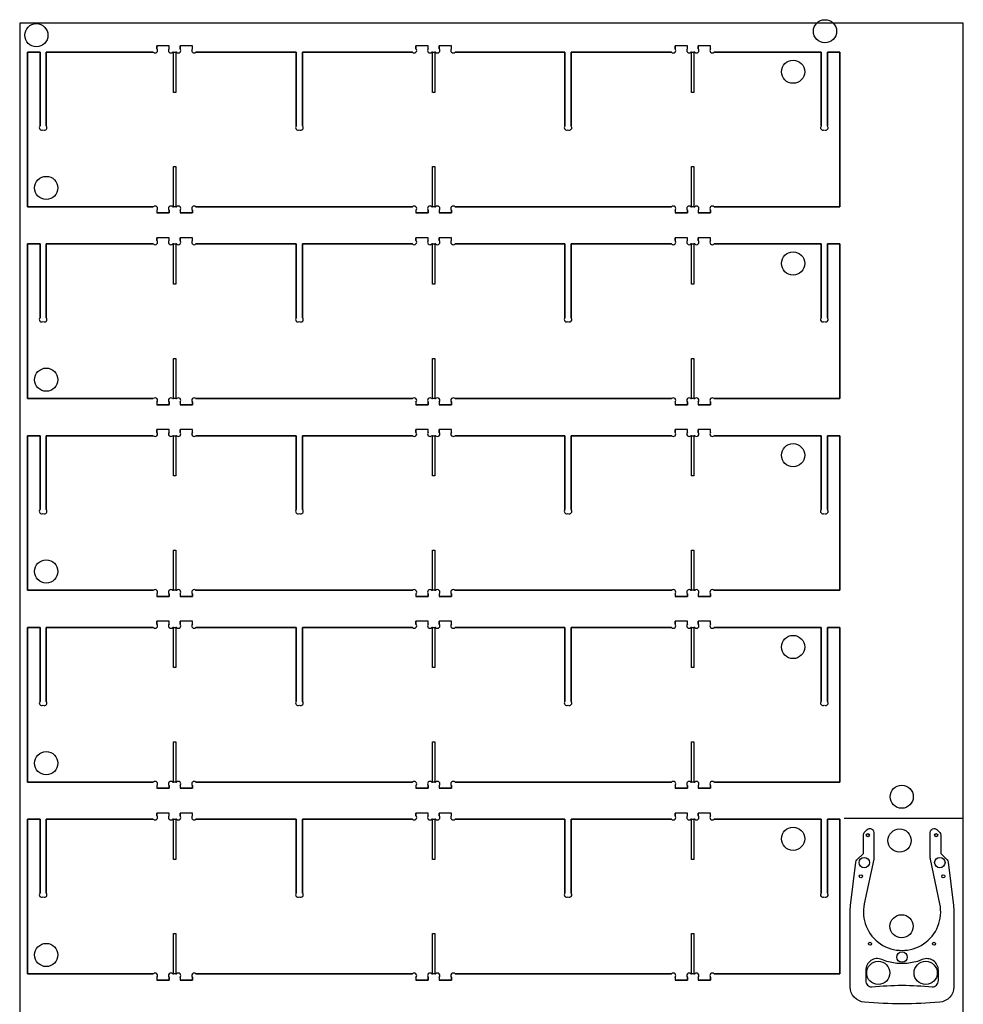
# Model space of a CAD drawing. Header units: millimetres. Extents: x -44 to 1218, y -68 to 2376.
# Tile 2 of 2: x -2 to 1218, y 1103 to 2376. Entities that reach past the tile are written whole.
import ezdxf

# ---------------------------------------------------------------- set-up
doc = ezdxf.new("R2010")
doc.units = ezdxf.units.MM
doc.layers.get('0').update_dxf_attribs({"linetype": 'CONTINUOUS'})

msp = doc.modelspace()

# ---------------------------------------------------------------- linework, layer by layer
for p, q in [((8.7, 2334.4), (24.7, 2334.4)), ((8.7, 2134.4), (8.7, 2334.4)), ((24.7, 2334.4), (8.7, 2334.4)), ((8.7, 2334.4), (8.7, 2134.4)), ((24.7, 2334.4), (24.7, 2238.9)), ((24.7, 2238.9), (24.7, 2334.4)), ((32.7, 2334.4), (171.2, 2334.4)), ((32.7, 2238.9), (32.7, 2334.4)), ((171.2, 2334.4), (32.7, 2334.4)), ((32.7, 2334.4), (32.7, 2238.9)), ((175.7, 2338.9), (175.7, 2342.4)), ((191.7, 2342.4), (175.7, 2342.4)), ((191.7, 2342.4), (175.7, 2342.4)), ((175.7, 2342.4), (175.7, 2338.9)), ((191.7, 2338.9), (191.7, 2342.4)), ((191.7, 2338.9), (191.7, 2342.4)), ((196.3, 2334.4), (201.2, 2334.4)), ((197.2, 2334.4), (196.3, 2334.4)), ((197.2, 2282.4), (197.2, 2334.4)), ((201.2, 2334.4), (200.2, 2334.4)), ((200.2, 2334.4), (200.2, 2282.4)), ((205.7, 2338.9), (205.7, 2342.4)), ((221.7, 2342.4), (205.7, 2342.4)), ((221.7, 2342.4), (205.7, 2342.4)), ((205.7, 2342.4), (205.7, 2338.9)), ((221.7, 2338.9), (221.7, 2342.4)), ((221.7, 2338.9), (221.7, 2342.4)), ((226.3, 2334.4), (356.1, 2334.4)), ((356.1, 2334.4), (226.3, 2334.4)), ((356.1, 2334.4), (356.1, 2238.9)), ((356.1, 2238.9), (356.1, 2334.4)), ((364.1, 2334.4), (506.2, 2334.4)), ((364.1, 2238.9), (364.1, 2334.4)), ((506.2, 2334.4), (364.1, 2334.4)), ((364.1, 2334.4), (364.1, 2238.9)), ((510.7, 2338.9), (510.7, 2342.4)), ((526.7, 2342.4), (510.7, 2342.4)), ((526.7, 2342.4), (510.7, 2342.4)), ((510.7, 2342.4), (510.7, 2338.9)), ((526.7, 2338.9), (526.7, 2342.4)), ((526.7, 2338.9), (526.7, 2342.4)), ((531.3, 2334.4), (536.2, 2334.4)), ((532.2, 2334.4), (531.3, 2334.4)), ((532.2, 2282.4), (532.2, 2334.4)), ((536.2, 2334.4), (535.2, 2334.4)), ((535.2, 2334.4), (535.2, 2282.4)), ((540.7, 2338.9), (540.7, 2342.4)), ((556.7, 2342.4), (540.7, 2342.4)), ((556.7, 2342.4), (540.7, 2342.4)), ((540.7, 2342.4), (540.7, 2338.9)), ((556.7, 2338.9), (556.7, 2342.4)), ((556.7, 2338.9), (556.7, 2342.4)), ((561.3, 2334.4), (703.4, 2334.4)), ((703.4, 2334.4), (561.3, 2334.4)), ((703.4, 2334.4), (703.4, 2238.9)), ((703.4, 2238.9), (703.4, 2334.4)), ((711.4, 2238.9), (711.4, 2334.4)), ((711.4, 2334.4), (841.2, 2334.4)), ((841.2, 2334.4), (711.4, 2334.4)), ((711.4, 2334.4), (711.4, 2238.9)), ((845.7, 2338.9), (845.7, 2342.4)), ((861.7, 2342.4), (845.7, 2342.4)), ((861.7, 2342.4), (845.7, 2342.4)), ((845.7, 2342.4), (845.7, 2338.9)), ((861.7, 2338.9), (861.7, 2342.4)), ((861.7, 2338.9), (861.7, 2342.4)), ((866.3, 2334.4), (871.2, 2334.4)), ((867.2, 2334.4), (866.3, 2334.4)), ((867.2, 2282.4), (867.2, 2334.4)), ((871.2, 2334.4), (870.2, 2334.4)), ((870.2, 2334.4), (870.2, 2282.4)), ((875.7, 2338.9), (875.7, 2342.4)), ((891.7, 2342.4), (875.7, 2342.4)), ((891.7, 2342.4), (875.7, 2342.4)), ((875.7, 2342.4), (875.7, 2338.9)), ((891.7, 2338.9), (891.7, 2342.4)), ((891.7, 2338.9), (891.7, 2342.4)), ((896.3, 2334.4), (1034.7, 2334.4)), ((1034.7, 2334.4), (896.3, 2334.4)), ((1034.7, 2334.4), (1034.7, 2238.9)), ((1034.7, 2238.9), (1034.7, 2334.4)), ((1042.7, 2238.9), (1042.7, 2334.4)), ((1042.7, 2334.4), (1058.7, 2334.4)), ((1058.7, 2334.4), (1042.7, 2334.4)), ((1042.7, 2334.4), (1042.7, 2238.9)), ((1058.7, 2334.4), (1058.7, 2134.4)), ((1058.7, 2134.4), (1058.7, 2334.4)), ((200.2, 2282.4), (197.2, 2282.4)), ((535.2, 2282.4), (532.2, 2282.4)), ((870.2, 2282.4), (867.2, 2282.4)), ((197.2, 2134.4), (197.2, 2186.4)), ((197.2, 2186.4), (200.2, 2186.4)), ((200.2, 2186.4), (200.2, 2134.4)), ((532.2, 2134.4), (532.2, 2186.4)), ((532.2, 2186.4), (535.2, 2186.4)), ((535.2, 2186.4), (535.2, 2134.4)), ((867.2, 2134.4), (867.2, 2186.4)), ((867.2, 2186.4), (870.2, 2186.4)), ((870.2, 2186.4), (870.2, 2134.4)), ((171.2, 2134.4), (8.7, 2134.4)), ((8.7, 2134.4), (171.2, 2134.4)), ((175.7, 2129.9), (175.7, 2126.4)), ((175.7, 2129.9), (175.7, 2126.4)), ((191.7, 2129.9), (191.7, 2126.4)), ((191.7, 2126.4), (191.7, 2129.9)), ((201.2, 2134.4), (196.3, 2134.4)), ((196.3, 2134.4), (197.2, 2134.4)), ((200.2, 2134.4), (201.2, 2134.4)), ((205.7, 2129.9), (205.7, 2126.4)), ((205.7, 2129.9), (205.7, 2126.4)), ((221.7, 2129.9), (221.7, 2126.4)), ((221.7, 2126.4), (221.7, 2129.9)), ((506.2, 2134.4), (226.3, 2134.4)), ((226.3, 2134.4), (506.2, 2134.4)), ((510.7, 2129.9), (510.7, 2126.4)), ((510.7, 2129.9), (510.7, 2126.4)), ((526.7, 2129.9), (526.7, 2126.4)), ((526.7, 2126.4), (526.7, 2129.9)), ((536.2, 2134.4), (531.3, 2134.4)), ((531.3, 2134.4), (532.2, 2134.4)), ((535.2, 2134.4), (536.2, 2134.4)), ((540.7, 2129.9), (540.7, 2126.4)), ((540.7, 2129.9), (540.7, 2126.4)), ((556.7, 2129.9), (556.7, 2126.4)), ((556.7, 2126.4), (556.7, 2129.9)), ((841.2, 2134.4), (561.3, 2134.4)), ((561.3, 2134.4), (841.2, 2134.4)), ((845.7, 2129.9), (845.7, 2126.4)), ((845.7, 2129.9), (845.7, 2126.4)), ((861.7, 2129.9), (861.7, 2126.4)), ((861.7, 2126.4), (861.7, 2129.9)), ((871.2, 2134.4), (866.3, 2134.4)), ((866.3, 2134.4), (867.2, 2134.4)), ((870.2, 2134.4), (871.2, 2134.4)), ((875.7, 2129.9), (875.7, 2126.4)), ((875.7, 2129.9), (875.7, 2126.4)), ((891.7, 2129.9), (891.7, 2126.4)), ((891.7, 2126.4), (891.7, 2129.9)), ((1058.7, 2134.4), (896.3, 2134.4)), ((896.3, 2134.4), (1058.7, 2134.4)), ((191.7, 2126.4), (175.7, 2126.4)), ((175.7, 2126.4), (191.7, 2126.4)), ((221.7, 2126.4), (205.7, 2126.4)), ((205.7, 2126.4), (221.7, 2126.4)), ((526.7, 2126.4), (510.7, 2126.4)), ((510.7, 2126.4), (526.7, 2126.4)), ((556.7, 2126.4), (540.7, 2126.4)), ((540.7, 2126.4), (556.7, 2126.4)), ((861.7, 2126.4), (845.7, 2126.4)), ((845.7, 2126.4), (861.7, 2126.4)), ((891.7, 2126.4), (875.7, 2126.4)), ((875.7, 2126.4), (891.7, 2126.4)), ((175.7, 2090.9), (175.7, 2094.4)), ((191.7, 2094.4), (175.7, 2094.4)), ((191.7, 2094.4), (175.7, 2094.4)), ((175.7, 2094.4), (175.7, 2090.9)), ((191.7, 2090.9), (191.7, 2094.4)), ((191.7, 2090.9), (191.7, 2094.4)), ((205.7, 2090.9), (205.7, 2094.4)), ((221.7, 2094.4), (205.7, 2094.4)), ((221.7, 2094.4), (205.7, 2094.4)), ((205.7, 2094.4), (205.7, 2090.9)), ((221.7, 2090.9), (221.7, 2094.4)), ((221.7, 2090.9), (221.7, 2094.4)), ((510.7, 2090.9), (510.7, 2094.4)), ((526.7, 2094.4), (510.7, 2094.4)), ((526.7, 2094.4), (510.7, 2094.4)), ((510.7, 2094.4), (510.7, 2090.9)), ((526.7, 2090.9), (526.7, 2094.4)), ((526.7, 2090.9), (526.7, 2094.4)), ((540.7, 2090.9), (540.7, 2094.4)), ((556.7, 2094.4), (540.7, 2094.4)), ((556.7, 2094.4), (540.7, 2094.4)), ((540.7, 2094.4), (540.7, 2090.9)), ((556.7, 2090.9), (556.7, 2094.4)), ((556.7, 2090.9), (556.7, 2094.4)), ((845.7, 2090.9), (845.7, 2094.4)), ((861.7, 2094.4), (845.7, 2094.4)), ((861.7, 2094.4), (845.7, 2094.4)), ((845.7, 2094.4), (845.7, 2090.9)), ((861.7, 2090.9), (861.7, 2094.4)), ((861.7, 2090.9), (861.7, 2094.4)), ((875.7, 2090.9), (875.7, 2094.4)), ((891.7, 2094.4), (875.7, 2094.4)), ((891.7, 2094.4), (875.7, 2094.4)), ((875.7, 2094.4), (875.7, 2090.9)), ((891.7, 2090.9), (891.7, 2094.4)), ((891.7, 2090.9), (891.7, 2094.4)), ((8.7, 2086.4), (24.7, 2086.4)), ((8.7, 1886.4), (8.7, 2086.4)), ((24.7, 2086.4), (8.7, 2086.4)), ((8.7, 2086.4), (8.7, 1886.4)), ((24.7, 2086.4), (24.7, 1990.9)), ((24.7, 1990.9), (24.7, 2086.4)), ((32.7, 2086.4), (171.2, 2086.4)), ((32.7, 1990.9), (32.7, 2086.4)), ((171.2, 2086.4), (32.7, 2086.4)), ((32.7, 2086.4), (32.7, 1990.9)), ((196.3, 2086.4), (201.2, 2086.4)), ((197.2, 2086.4), (196.3, 2086.4)), ((197.2, 2034.4), (197.2, 2086.4)), ((201.2, 2086.4), (200.2, 2086.4)), ((200.2, 2086.4), (200.2, 2034.4)), ((226.3, 2086.4), (356.1, 2086.4)), ((356.1, 2086.4), (226.3, 2086.4)), ((356.1, 2086.4), (356.1, 1990.9)), ((356.1, 1990.9), (356.1, 2086.4)), ((364.1, 2086.4), (506.2, 2086.4)), ((364.1, 1990.9), (364.1, 2086.4)), ((506.2, 2086.4), (364.1, 2086.4)), ((364.1, 2086.4), (364.1, 1990.9)), ((531.3, 2086.4), (536.2, 2086.4)), ((532.2, 2086.4), (531.3, 2086.4)), ((532.2, 2034.4), (532.2, 2086.4)), ((536.2, 2086.4), (535.2, 2086.4)), ((535.2, 2086.4), (535.2, 2034.4)), ((561.3, 2086.4), (703.4, 2086.4)), ((703.4, 2086.4), (561.3, 2086.4)), ((703.4, 2086.4), (703.4, 1990.9)), ((703.4, 1990.9), (703.4, 2086.4)), ((711.4, 1990.9), (711.4, 2086.4)), ((711.4, 2086.4), (841.2, 2086.4)), ((841.2, 2086.4), (711.4, 2086.4)), ((711.4, 2086.4), (711.4, 1990.9)), ((866.3, 2086.4), (871.2, 2086.4)), ((867.2, 2086.4), (866.3, 2086.4)), ((867.2, 2034.4), (867.2, 2086.4)), ((871.2, 2086.4), (870.2, 2086.4)), ((870.2, 2086.4), (870.2, 2034.4)), ((896.3, 2086.4), (1034.7, 2086.4)), ((1034.7, 2086.4), (896.3, 2086.4)), ((1034.7, 2086.4), (1034.7, 1990.9)), ((1034.7, 1990.9), (1034.7, 2086.4)), ((1042.7, 1990.9), (1042.7, 2086.4)), ((1042.7, 2086.4), (1058.7, 2086.4)), ((1058.7, 2086.4), (1042.7, 2086.4)), ((1042.7, 2086.4), (1042.7, 1990.9)), ((1058.7, 2086.4), (1058.7, 1886.4)), ((1058.7, 1886.4), (1058.7, 2086.4)), ((200.2, 2034.4), (197.2, 2034.4)), ((535.2, 2034.4), (532.2, 2034.4)), ((870.2, 2034.4), (867.2, 2034.4)), ((197.2, 1886.4), (197.2, 1938.4)), ((197.2, 1938.4), (200.2, 1938.4)), ((200.2, 1938.4), (200.2, 1886.4)), ((532.2, 1886.4), (532.2, 1938.4)), ((532.2, 1938.4), (535.2, 1938.4)), ((535.2, 1938.4), (535.2, 1886.4)), ((867.2, 1886.4), (867.2, 1938.4)), ((867.2, 1938.4), (870.2, 1938.4)), ((870.2, 1938.4), (870.2, 1886.4)), ((171.2, 1886.4), (8.7, 1886.4)), ((8.7, 1886.4), (171.2, 1886.4)), ((201.2, 1886.4), (196.3, 1886.4)), ((196.3, 1886.4), (197.2, 1886.4)), ((200.2, 1886.4), (201.2, 1886.4)), ((506.2, 1886.4), (226.3, 1886.4)), ((226.3, 1886.4), (506.2, 1886.4)), ((536.2, 1886.4), (531.3, 1886.4)), ((531.3, 1886.4), (532.2, 1886.4)), ((535.2, 1886.4), (536.2, 1886.4)), ((841.2, 1886.4), (561.3, 1886.4)), ((561.3, 1886.4), (841.2, 1886.4)), ((871.2, 1886.4), (866.3, 1886.4)), ((866.3, 1886.4), (867.2, 1886.4)), ((870.2, 1886.4), (871.2, 1886.4)), ((1058.7, 1886.4), (896.3, 1886.4)), ((896.3, 1886.4), (1058.7, 1886.4)), ((175.7, 1881.9), (175.7, 1878.4)), ((175.7, 1881.9), (175.7, 1878.4)), ((191.7, 1878.4), (175.7, 1878.4)), ((175.7, 1878.4), (191.7, 1878.4)), ((191.7, 1881.9), (191.7, 1878.4)), ((191.7, 1878.4), (191.7, 1881.9)), ((205.7, 1881.9), (205.7, 1878.4)), ((205.7, 1881.9), (205.7, 1878.4)), ((221.7, 1878.4), (205.7, 1878.4)), ((205.7, 1878.4), (221.7, 1878.4)), ((221.7, 1881.9), (221.7, 1878.4)), ((221.7, 1878.4), (221.7, 1881.9)), ((510.7, 1881.9), (510.7, 1878.4)), ((510.7, 1881.9), (510.7, 1878.4)), ((526.7, 1878.4), (510.7, 1878.4)), ((510.7, 1878.4), (526.7, 1878.4)), ((526.7, 1881.9), (526.7, 1878.4)), ((526.7, 1878.4), (526.7, 1881.9)), ((540.7, 1881.9), (540.7, 1878.4)), ((540.7, 1881.9), (540.7, 1878.4)), ((556.7, 1878.4), (540.7, 1878.4)), ((540.7, 1878.4), (556.7, 1878.4)), ((556.7, 1881.9), (556.7, 1878.4)), ((556.7, 1878.4), (556.7, 1881.9)), ((845.7, 1881.9), (845.7, 1878.4)), ((845.7, 1881.9), (845.7, 1878.4)), ((861.7, 1878.4), (845.7, 1878.4)), ((845.7, 1878.4), (861.7, 1878.4)), ((861.7, 1881.9), (861.7, 1878.4)), ((861.7, 1878.4), (861.7, 1881.9)), ((875.7, 1881.9), (875.7, 1878.4)), ((875.7, 1881.9), (875.7, 1878.4)), ((891.7, 1878.4), (875.7, 1878.4)), ((875.7, 1878.4), (891.7, 1878.4)), ((891.7, 1881.9), (891.7, 1878.4)), ((891.7, 1878.4), (891.7, 1881.9)), ((8.7, 1838.4), (24.7, 1838.4)), ((8.7, 1638.4), (8.7, 1838.4)), ((24.7, 1838.4), (8.7, 1838.4)), ((8.7, 1838.4), (8.7, 1638.4)), ((24.7, 1838.4), (24.7, 1742.9)), ((24.7, 1742.9), (24.7, 1838.4)), ((32.7, 1838.4), (171.2, 1838.4)), ((32.7, 1742.9), (32.7, 1838.4)), ((171.2, 1838.4), (32.7, 1838.4)), ((32.7, 1838.4), (32.7, 1742.9)), ((175.7, 1842.9), (175.7, 1846.4)), ((191.7, 1846.4), (175.7, 1846.4)), ((191.7, 1846.4), (175.7, 1846.4)), ((175.7, 1846.4), (175.7, 1842.9)), ((191.7, 1842.9), (191.7, 1846.4)), ((191.7, 1842.9), (191.7, 1846.4)), ((196.3, 1838.4), (201.2, 1838.4)), ((197.2, 1838.4), (196.3, 1838.4)), ((197.2, 1786.4), (197.2, 1838.4)), ((201.2, 1838.4), (200.2, 1838.4)), ((200.2, 1838.4), (200.2, 1786.4)), ((205.7, 1842.9), (205.7, 1846.4)), ((221.7, 1846.4), (205.7, 1846.4)), ((221.7, 1846.4), (205.7, 1846.4)), ((205.7, 1846.4), (205.7, 1842.9)), ((221.7, 1842.9), (221.7, 1846.4)), ((221.7, 1842.9), (221.7, 1846.4)), ((226.3, 1838.4), (356.1, 1838.4)), ((356.1, 1838.4), (226.3, 1838.4)), ((356.1, 1838.4), (356.1, 1742.9)), ((356.1, 1742.9), (356.1, 1838.4)), ((364.1, 1838.4), (506.2, 1838.4)), ((364.1, 1742.9), (364.1, 1838.4)), ((506.2, 1838.4), (364.1, 1838.4)), ((364.1, 1838.4), (364.1, 1742.9)), ((510.7, 1842.9), (510.7, 1846.4)), ((526.7, 1846.4), (510.7, 1846.4)), ((526.7, 1846.4), (510.7, 1846.4)), ((510.7, 1846.4), (510.7, 1842.9)), ((526.7, 1842.9), (526.7, 1846.4)), ((526.7, 1842.9), (526.7, 1846.4)), ((531.3, 1838.4), (536.2, 1838.4)), ((532.2, 1838.4), (531.3, 1838.4)), ((532.2, 1786.4), (532.2, 1838.4)), ((536.2, 1838.4), (535.2, 1838.4)), ((535.2, 1838.4), (535.2, 1786.4)), ((540.7, 1842.9), (540.7, 1846.4)), ((556.7, 1846.4), (540.7, 1846.4)), ((556.7, 1846.4), (540.7, 1846.4)), ((540.7, 1846.4), (540.7, 1842.9)), ((556.7, 1842.9), (556.7, 1846.4)), ((556.7, 1842.9), (556.7, 1846.4)), ((561.3, 1838.4), (703.4, 1838.4)), ((703.4, 1838.4), (561.3, 1838.4)), ((703.4, 1838.4), (703.4, 1742.9)), ((703.4, 1742.9), (703.4, 1838.4)), ((711.4, 1742.9), (711.4, 1838.4)), ((711.4, 1838.4), (841.2, 1838.4)), ((841.2, 1838.4), (711.4, 1838.4)), ((711.4, 1838.4), (711.4, 1742.9)), ((845.7, 1842.9), (845.7, 1846.4)), ((861.7, 1846.4), (845.7, 1846.4)), ((861.7, 1846.4), (845.7, 1846.4)), ((845.7, 1846.4), (845.7, 1842.9)), ((861.7, 1842.9), (861.7, 1846.4)), ((861.7, 1842.9), (861.7, 1846.4)), ((866.3, 1838.4), (871.2, 1838.4)), ((867.2, 1838.4), (866.3, 1838.4)), ((867.2, 1786.4), (867.2, 1838.4)), ((871.2, 1838.4), (870.2, 1838.4)), ((870.2, 1838.4), (870.2, 1786.4)), ((875.7, 1842.9), (875.7, 1846.4)), ((891.7, 1846.4), (875.7, 1846.4)), ((891.7, 1846.4), (875.7, 1846.4)), ((875.7, 1846.4), (875.7, 1842.9)), ((891.7, 1842.9), (891.7, 1846.4)), ((891.7, 1842.9), (891.7, 1846.4)), ((896.3, 1838.4), (1034.7, 1838.4)), ((1034.7, 1838.4), (896.3, 1838.4)), ((1034.7, 1838.4), (1034.7, 1742.9)), ((1034.7, 1742.9), (1034.7, 1838.4)), ((1042.7, 1742.9), (1042.7, 1838.4)), ((1042.7, 1838.4), (1058.7, 1838.4)), ((1058.7, 1838.4), (1042.7, 1838.4)), ((1042.7, 1838.4), (1042.7, 1742.9)), ((1058.7, 1838.4), (1058.7, 1638.4)), ((1058.7, 1638.4), (1058.7, 1838.4)), ((200.2, 1786.4), (197.2, 1786.4)), ((535.2, 1786.4), (532.2, 1786.4)), ((870.2, 1786.4), (867.2, 1786.4)), ((197.2, 1638.4), (197.2, 1690.4)), ((197.2, 1690.4), (200.2, 1690.4)), ((200.2, 1690.4), (200.2, 1638.4)), ((532.2, 1638.4), (532.2, 1690.4)), ((532.2, 1690.4), (535.2, 1690.4)), ((535.2, 1690.4), (535.2, 1638.4)), ((867.2, 1638.4), (867.2, 1690.4)), ((867.2, 1690.4), (870.2, 1690.4)), ((870.2, 1690.4), (870.2, 1638.4)), ((171.2, 1638.4), (8.7, 1638.4)), ((8.7, 1638.4), (171.2, 1638.4)), ((175.7, 1633.9), (175.7, 1630.4)), ((175.7, 1633.9), (175.7, 1630.4)), ((191.7, 1630.4), (175.7, 1630.4)), ((175.7, 1630.4), (191.7, 1630.4)), ((191.7, 1633.9), (191.7, 1630.4)), ((191.7, 1630.4), (191.7, 1633.9)), ((201.2, 1638.4), (196.3, 1638.4)), ((196.3, 1638.4), (197.2, 1638.4)), ((200.2, 1638.4), (201.2, 1638.4)), ((205.7, 1633.9), (205.7, 1630.4)), ((205.7, 1633.9), (205.7, 1630.4)), ((221.7, 1630.4), (205.7, 1630.4)), ((205.7, 1630.4), (221.7, 1630.4)), ((221.7, 1633.9), (221.7, 1630.4)), ((221.7, 1630.4), (221.7, 1633.9)), ((506.2, 1638.4), (226.3, 1638.4)), ((226.3, 1638.4), (506.2, 1638.4)), ((510.7, 1633.9), (510.7, 1630.4)), ((510.7, 1633.9), (510.7, 1630.4)), ((526.7, 1630.4), (510.7, 1630.4)), ((510.7, 1630.4), (526.7, 1630.4)), ((526.7, 1633.9), (526.7, 1630.4)), ((526.7, 1630.4), (526.7, 1633.9)), ((536.2, 1638.4), (531.3, 1638.4)), ((531.3, 1638.4), (532.2, 1638.4)), ((535.2, 1638.4), (536.2, 1638.4)), ((540.7, 1633.9), (540.7, 1630.4)), ((540.7, 1633.9), (540.7, 1630.4)), ((556.7, 1630.4), (540.7, 1630.4)), ((540.7, 1630.4), (556.7, 1630.4)), ((556.7, 1633.9), (556.7, 1630.4)), ((556.7, 1630.4), (556.7, 1633.9)), ((841.2, 1638.4), (561.3, 1638.4)), ((561.3, 1638.4), (841.2, 1638.4)), ((845.7, 1633.9), (845.7, 1630.4)), ((845.7, 1633.9), (845.7, 1630.4)), ((861.7, 1630.4), (845.7, 1630.4)), ((845.7, 1630.4), (861.7, 1630.4)), ((861.7, 1633.9), (861.7, 1630.4)), ((861.7, 1630.4), (861.7, 1633.9)), ((871.2, 1638.4), (866.3, 1638.4)), ((866.3, 1638.4), (867.2, 1638.4)), ((870.2, 1638.4), (871.2, 1638.4)), ((875.7, 1633.9), (875.7, 1630.4)), ((875.7, 1633.9), (875.7, 1630.4)), ((891.7, 1630.4), (875.7, 1630.4)), ((875.7, 1630.4), (891.7, 1630.4)), ((891.7, 1633.9), (891.7, 1630.4)), ((891.7, 1630.4), (891.7, 1633.9)), ((1058.7, 1638.4), (896.3, 1638.4)), ((896.3, 1638.4), (1058.7, 1638.4)), ((175.7, 1594.9), (175.7, 1598.4)), ((191.7, 1598.4), (175.7, 1598.4)), ((191.7, 1598.4), (175.7, 1598.4)), ((175.7, 1598.4), (175.7, 1594.9)), ((191.7, 1594.9), (191.7, 1598.4)), ((191.7, 1594.9), (191.7, 1598.4)), ((205.7, 1594.9), (205.7, 1598.4)), ((221.7, 1598.4), (205.7, 1598.4)), ((221.7, 1598.4), (205.7, 1598.4)), ((205.7, 1598.4), (205.7, 1594.9)), ((221.7, 1594.9), (221.7, 1598.4)), ((221.7, 1594.9), (221.7, 1598.4)), ((510.7, 1594.9), (510.7, 1598.4)), ((526.7, 1598.4), (510.7, 1598.4)), ((526.7, 1598.4), (510.7, 1598.4)), ((510.7, 1598.4), (510.7, 1594.9)), ((526.7, 1594.9), (526.7, 1598.4)), ((526.7, 1594.9), (526.7, 1598.4)), ((540.7, 1594.9), (540.7, 1598.4)), ((556.7, 1598.4), (540.7, 1598.4)), ((556.7, 1598.4), (540.7, 1598.4)), ((540.7, 1598.4), (540.7, 1594.9)), ((556.7, 1594.9), (556.7, 1598.4)), ((556.7, 1594.9), (556.7, 1598.4)), ((845.7, 1594.9), (845.7, 1598.4)), ((861.7, 1598.4), (845.7, 1598.4)), ((861.7, 1598.4), (845.7, 1598.4)), ((845.7, 1598.4), (845.7, 1594.9)), ((861.7, 1594.9), (861.7, 1598.4)), ((861.7, 1594.9), (861.7, 1598.4)), ((875.7, 1594.9), (875.7, 1598.4)), ((891.7, 1598.4), (875.7, 1598.4)), ((891.7, 1598.4), (875.7, 1598.4)), ((875.7, 1598.4), (875.7, 1594.9)), ((891.7, 1594.9), (891.7, 1598.4)), ((891.7, 1594.9), (891.7, 1598.4)), ((8.7, 1590.4), (24.7, 1590.4)), ((8.7, 1390.4), (8.7, 1590.4)), ((24.7, 1590.4), (8.7, 1590.4)), ((8.7, 1590.4), (8.7, 1390.4)), ((24.7, 1590.4), (24.7, 1494.9)), ((24.7, 1494.9), (24.7, 1590.4)), ((32.7, 1590.4), (171.2, 1590.4)), ((32.7, 1494.9), (32.7, 1590.4)), ((171.2, 1590.4), (32.7, 1590.4)), ((32.7, 1590.4), (32.7, 1494.9)), ((196.3, 1590.4), (201.2, 1590.4)), ((197.2, 1590.4), (196.3, 1590.4)), ((197.2, 1538.4), (197.2, 1590.4)), ((201.2, 1590.4), (200.2, 1590.4)), ((200.2, 1590.4), (200.2, 1538.4)), ((226.3, 1590.4), (356.1, 1590.4)), ((356.1, 1590.4), (226.3, 1590.4)), ((356.1, 1590.4), (356.1, 1494.9)), ((356.1, 1494.9), (356.1, 1590.4)), ((364.1, 1590.4), (506.2, 1590.4)), ((364.1, 1494.9), (364.1, 1590.4)), ((506.2, 1590.4), (364.1, 1590.4)), ((364.1, 1590.4), (364.1, 1494.9)), ((531.3, 1590.4), (536.2, 1590.4)), ((532.2, 1590.4), (531.3, 1590.4)), ((532.2, 1538.4), (532.2, 1590.4)), ((536.2, 1590.4), (535.2, 1590.4)), ((535.2, 1590.4), (535.2, 1538.4)), ((561.3, 1590.4), (703.4, 1590.4)), ((703.4, 1590.4), (561.3, 1590.4)), ((703.4, 1590.4), (703.4, 1494.9)), ((703.4, 1494.9), (703.4, 1590.4)), ((711.4, 1494.9), (711.4, 1590.4)), ((711.4, 1590.4), (841.2, 1590.4)), ((841.2, 1590.4), (711.4, 1590.4)), ((711.4, 1590.4), (711.4, 1494.9)), ((866.3, 1590.4), (871.2, 1590.4)), ((867.2, 1590.4), (866.3, 1590.4)), ((867.2, 1538.4), (867.2, 1590.4)), ((871.2, 1590.4), (870.2, 1590.4)), ((870.2, 1590.4), (870.2, 1538.4)), ((896.3, 1590.4), (1034.7, 1590.4)), ((1034.7, 1590.4), (896.3, 1590.4)), ((1034.7, 1590.4), (1034.7, 1494.9)), ((1034.7, 1494.9), (1034.7, 1590.4)), ((1042.7, 1494.9), (1042.7, 1590.4)), ((1042.7, 1590.4), (1058.7, 1590.4)), ((1058.7, 1590.4), (1042.7, 1590.4)), ((1042.7, 1590.4), (1042.7, 1494.9)), ((1058.7, 1590.4), (1058.7, 1390.4)), ((1058.7, 1390.4), (1058.7, 1590.4)), ((200.2, 1538.4), (197.2, 1538.4)), ((535.2, 1538.4), (532.2, 1538.4)), ((870.2, 1538.4), (867.2, 1538.4)), ((197.2, 1390.4), (197.2, 1442.4)), ((197.2, 1442.4), (200.2, 1442.4)), ((200.2, 1442.4), (200.2, 1390.4)), ((532.2, 1390.4), (532.2, 1442.4)), ((532.2, 1442.4), (535.2, 1442.4)), ((535.2, 1442.4), (535.2, 1390.4)), ((867.2, 1390.4), (867.2, 1442.4)), ((867.2, 1442.4), (870.2, 1442.4)), ((870.2, 1442.4), (870.2, 1390.4)), ((171.2, 1390.4), (8.7, 1390.4)), ((8.7, 1390.4), (171.2, 1390.4)), ((201.2, 1390.4), (196.3, 1390.4)), ((196.3, 1390.4), (197.2, 1390.4)), ((200.2, 1390.4), (201.2, 1390.4)), ((506.2, 1390.4), (226.3, 1390.4)), ((226.3, 1390.4), (506.2, 1390.4)), ((536.2, 1390.4), (531.3, 1390.4)), ((531.3, 1390.4), (532.2, 1390.4)), ((535.2, 1390.4), (536.2, 1390.4)), ((841.2, 1390.4), (561.3, 1390.4)), ((561.3, 1390.4), (841.2, 1390.4)), ((871.2, 1390.4), (866.3, 1390.4)), ((866.3, 1390.4), (867.2, 1390.4)), ((870.2, 1390.4), (871.2, 1390.4)), ((1058.7, 1390.4), (896.3, 1390.4)), ((896.3, 1390.4), (1058.7, 1390.4)), ((175.7, 1385.9), (175.7, 1382.4)), ((175.7, 1385.9), (175.7, 1382.4)), ((191.7, 1382.4), (175.7, 1382.4)), ((175.7, 1382.4), (191.7, 1382.4)), ((191.7, 1385.9), (191.7, 1382.4)), ((191.7, 1382.4), (191.7, 1385.9)), ((205.7, 1385.9), (205.7, 1382.4)), ((205.7, 1385.9), (205.7, 1382.4)), ((221.7, 1382.4), (205.7, 1382.4)), ((205.7, 1382.4), (221.7, 1382.4)), ((221.7, 1385.9), (221.7, 1382.4)), ((221.7, 1382.4), (221.7, 1385.9)), ((510.7, 1385.9), (510.7, 1382.4)), ((510.7, 1385.9), (510.7, 1382.4)), ((526.7, 1382.4), (510.7, 1382.4)), ((510.7, 1382.4), (526.7, 1382.4)), ((526.7, 1385.9), (526.7, 1382.4)), ((526.7, 1382.4), (526.7, 1385.9)), ((540.7, 1385.9), (540.7, 1382.4)), ((540.7, 1385.9), (540.7, 1382.4)), ((556.7, 1382.4), (540.7, 1382.4)), ((540.7, 1382.4), (556.7, 1382.4)), ((556.7, 1385.9), (556.7, 1382.4)), ((556.7, 1382.4), (556.7, 1385.9)), ((845.7, 1385.9), (845.7, 1382.4)), ((845.7, 1385.9), (845.7, 1382.4)), ((861.7, 1382.4), (845.7, 1382.4)), ((845.7, 1382.4), (861.7, 1382.4)), ((861.7, 1385.9), (861.7, 1382.4)), ((861.7, 1382.4), (861.7, 1385.9)), ((875.7, 1385.9), (875.7, 1382.4)), ((875.7, 1385.9), (875.7, 1382.4)), ((891.7, 1382.4), (875.7, 1382.4)), ((875.7, 1382.4), (891.7, 1382.4)), ((891.7, 1385.9), (891.7, 1382.4)), ((891.7, 1382.4), (891.7, 1385.9)), ((175.7, 1346.9), (175.7, 1350.4)), ((191.7, 1350.4), (175.7, 1350.4)), ((191.7, 1350.4), (175.7, 1350.4)), ((175.7, 1350.4), (175.7, 1346.9)), ((191.7, 1346.9), (191.7, 1350.4)), ((191.7, 1346.9), (191.7, 1350.4)), ((205.7, 1346.9), (205.7, 1350.4)), ((221.7, 1350.4), (205.7, 1350.4)), ((221.7, 1350.4), (205.7, 1350.4)), ((205.7, 1350.4), (205.7, 1346.9)), ((221.7, 1346.9), (221.7, 1350.4)), ((221.7, 1346.9), (221.7, 1350.4)), ((510.7, 1346.9), (510.7, 1350.4)), ((526.7, 1350.4), (510.7, 1350.4)), ((526.7, 1350.4), (510.7, 1350.4)), ((510.7, 1350.4), (510.7, 1346.9)), ((526.7, 1346.9), (526.7, 1350.4)), ((526.7, 1346.9), (526.7, 1350.4)), ((540.7, 1346.9), (540.7, 1350.4)), ((556.7, 1350.4), (540.7, 1350.4)), ((556.7, 1350.4), (540.7, 1350.4)), ((540.7, 1350.4), (540.7, 1346.9)), ((556.7, 1346.9), (556.7, 1350.4)), ((556.7, 1346.9), (556.7, 1350.4)), ((845.7, 1346.9), (845.7, 1350.4)), ((861.7, 1350.4), (845.7, 1350.4)), ((861.7, 1350.4), (845.7, 1350.4)), ((845.7, 1350.4), (845.7, 1346.9)), ((861.7, 1346.9), (861.7, 1350.4)), ((861.7, 1346.9), (861.7, 1350.4)), ((875.7, 1346.9), (875.7, 1350.4)), ((891.7, 1350.4), (875.7, 1350.4)), ((891.7, 1350.4), (875.7, 1350.4)), ((875.7, 1350.4), (875.7, 1346.9)), ((891.7, 1346.9), (891.7, 1350.4)), ((891.7, 1346.9), (891.7, 1350.4)), ((8.7, 1342.4), (24.7, 1342.4)), ((8.7, 1142.4), (8.7, 1342.4)), ((24.7, 1342.4), (8.7, 1342.4)), ((8.7, 1342.4), (8.7, 1142.4)), ((24.7, 1342.4), (24.7, 1246.9)), ((24.7, 1246.9), (24.7, 1342.4)), ((32.7, 1342.4), (171.2, 1342.4)), ((32.7, 1246.9), (32.7, 1342.4)), ((171.2, 1342.4), (32.7, 1342.4)), ((32.7, 1342.4), (32.7, 1246.9)), ((196.3, 1342.4), (201.2, 1342.4)), ((197.2, 1342.4), (196.3, 1342.4)), ((197.2, 1290.4), (197.2, 1342.4)), ((201.2, 1342.4), (200.2, 1342.4)), ((200.2, 1342.4), (200.2, 1290.4)), ((226.3, 1342.4), (356.1, 1342.4)), ((356.1, 1342.4), (226.3, 1342.4)), ((356.1, 1342.4), (356.1, 1246.9)), ((356.1, 1246.9), (356.1, 1342.4)), ((364.1, 1342.4), (506.2, 1342.4)), ((364.1, 1246.9), (364.1, 1342.4)), ((506.2, 1342.4), (364.1, 1342.4)), ((364.1, 1342.4), (364.1, 1246.9)), ((531.3, 1342.4), (536.2, 1342.4)), ((532.2, 1342.4), (531.3, 1342.4)), ((532.2, 1290.4), (532.2, 1342.4)), ((536.2, 1342.4), (535.2, 1342.4)), ((535.2, 1342.4), (535.2, 1290.4)), ((561.3, 1342.4), (703.4, 1342.4)), ((703.4, 1342.4), (561.3, 1342.4)), ((703.4, 1342.4), (703.4, 1246.9)), ((703.4, 1246.9), (703.4, 1342.4)), ((711.4, 1246.9), (711.4, 1342.4)), ((711.4, 1342.4), (841.2, 1342.4)), ((841.2, 1342.4), (711.4, 1342.4)), ((711.4, 1342.4), (711.4, 1246.9)), ((866.3, 1342.4), (871.2, 1342.4)), ((867.2, 1342.4), (866.3, 1342.4)), ((867.2, 1290.4), (867.2, 1342.4)), ((871.2, 1342.4), (870.2, 1342.4)), ((870.2, 1342.4), (870.2, 1290.4)), ((896.3, 1342.4), (1034.7, 1342.4)), ((1034.7, 1342.4), (896.3, 1342.4)), ((1034.7, 1342.4), (1034.7, 1246.9)), ((1034.7, 1246.9), (1034.7, 1342.4)), ((1042.7, 1246.9), (1042.7, 1342.4)), ((1042.7, 1342.4), (1058.7, 1342.4)), ((1058.7, 1342.4), (1042.7, 1342.4)), ((1042.7, 1342.4), (1042.7, 1246.9)), ((1058.7, 1342.4), (1058.7, 1142.4)), ((1058.7, 1142.4), (1058.7, 1342.4)), ((1064.4, 1343.6), (1218.1, 1343.6)), ((200.2, 1290.4), (197.2, 1290.4)), ((535.2, 1290.4), (532.2, 1290.4)), ((870.2, 1290.4), (867.2, 1290.4)), ((197.2, 1142.4), (197.2, 1194.4)), ((197.2, 1194.4), (200.2, 1194.4)), ((200.2, 1194.4), (200.2, 1142.4)), ((532.2, 1142.4), (532.2, 1194.4)), ((532.2, 1194.4), (535.2, 1194.4)), ((535.2, 1194.4), (535.2, 1142.4)), ((867.2, 1142.4), (867.2, 1194.4)), ((867.2, 1194.4), (870.2, 1194.4)), ((870.2, 1194.4), (870.2, 1142.4)), ((171.2, 1142.4), (8.7, 1142.4)), ((8.7, 1142.4), (171.2, 1142.4)), ((175.7, 1137.9), (175.7, 1134.4)), ((175.7, 1137.9), (175.7, 1134.4)), ((191.7, 1134.4), (175.7, 1134.4)), ((175.7, 1134.4), (191.7, 1134.4)), ((191.7, 1137.9), (191.7, 1134.4)), ((191.7, 1134.4), (191.7, 1137.9)), ((201.2, 1142.4), (196.3, 1142.4)), ((196.3, 1142.4), (197.2, 1142.4)), ((200.2, 1142.4), (201.2, 1142.4)), ((205.7, 1137.9), (205.7, 1134.4)), ((205.7, 1137.9), (205.7, 1134.4)), ((221.7, 1134.4), (205.7, 1134.4)), ((205.7, 1134.4), (221.7, 1134.4)), ((221.7, 1137.9), (221.7, 1134.4)), ((221.7, 1134.4), (221.7, 1137.9)), ((506.2, 1142.4), (226.3, 1142.4)), ((226.3, 1142.4), (506.2, 1142.4)), ((510.7, 1137.9), (510.7, 1134.4)), ((510.7, 1137.9), (510.7, 1134.4)), ((526.7, 1134.4), (510.7, 1134.4)), ((510.7, 1134.4), (526.7, 1134.4)), ((526.7, 1137.9), (526.7, 1134.4)), ((526.7, 1134.4), (526.7, 1137.9)), ((536.2, 1142.4), (531.3, 1142.4)), ((531.3, 1142.4), (532.2, 1142.4)), ((535.2, 1142.4), (536.2, 1142.4)), ((540.7, 1137.9), (540.7, 1134.4)), ((540.7, 1137.9), (540.7, 1134.4)), ((556.7, 1134.4), (540.7, 1134.4)), ((540.7, 1134.4), (556.7, 1134.4)), ((556.7, 1137.9), (556.7, 1134.4)), ((556.7, 1134.4), (556.7, 1137.9)), ((841.2, 1142.4), (561.3, 1142.4)), ((561.3, 1142.4), (841.2, 1142.4)), ((845.7, 1137.9), (845.7, 1134.4)), ((845.7, 1137.9), (845.7, 1134.4)), ((861.7, 1134.4), (845.7, 1134.4)), ((845.7, 1134.4), (861.7, 1134.4)), ((861.7, 1137.9), (861.7, 1134.4)), ((861.7, 1134.4), (861.7, 1137.9)), ((871.2, 1142.4), (866.3, 1142.4)), ((866.3, 1142.4), (867.2, 1142.4)), ((870.2, 1142.4), (871.2, 1142.4)), ((875.7, 1137.9), (875.7, 1134.4)), ((875.7, 1137.9), (875.7, 1134.4)), ((891.7, 1134.4), (875.7, 1134.4)), ((875.7, 1134.4), (891.7, 1134.4)), ((891.7, 1137.9), (891.7, 1134.4)), ((891.7, 1134.4), (891.7, 1137.9)), ((1058.7, 1142.4), (896.3, 1142.4)), ((896.3, 1142.4), (1058.7, 1142.4))]:
    msp.add_line(p, q)
msp.add_lwpolyline([(-1.6, -68.2), (1218.4, -68.2), (1218.4, 2371.8), (-1.6, 2371.8)], close=True)
for points in [[(1197.5, 1289.7, -0.167827), (1199, 1286.8), (1205.7, 1230.7, -0.030082), (1206.2, 1222.6), (1206.2, 1125.6, -0.389515), (1187.9, 1105.7, -0.042553), (1090.5, 1105.7, -0.389515), (1072.2, 1125.6), (1072.2, 1222.6, -0.030082), (1072.7, 1230.7), (1079.5, 1286.8, -0.167827), (1080.9, 1289.7), (1089.2, 1298), (1089.2, 1322.1, -0.208111), (1090.8, 1325.8), (1094.3, 1329, -0.655476), (1102.7, 1325.3), (1102.7, 1291.9, -0.05216), (1102.6, 1290.9), (1090.3, 1233, 1.233649), (1188.1, 1233), (1175.9, 1290.9, -0.05216), (1175.8, 1291.9), (1175.8, 1325.3, -0.655476), (1184.2, 1329), (1187.6, 1325.8, -0.208111), (1189.2, 1322.1), (1189.2, 1298)], [(1100.2, 1125.6, -0.051282), (1178.2, 1125.6, 0.414214), (1186.2, 1133.6), (1186.2, 1147.1, 0.537149), (1165.4, 1160.9, -0.203177), (1113.1, 1160.9, 0.537149), (1092.2, 1147.1), (1092.2, 1133.6, 0.414214)]]:
    msp.add_lwpolyline(points, format="xyb", close=True)
for centre, radius in [((20, 2356.3), 15), ((1039.6, 2361.4), 15), ((998.4, 2309.1), 15), ((32.7, 2158.8), 15), ((998.4, 2061.1), 15), ((32.7, 1910.8), 15), ((998.4, 1813.1), 15), ((32.7, 1662.8), 15), ((998.4, 1565.1), 15), ((32.7, 1414.8), 15), ((1138.8, 1371.5), 15), ((998.4, 1317.1), 15), ((1136, 1314.8), 15), ((1095, 1321.8), 2), ((1183.4, 1321.8), 2), ((1090.4, 1286.3), 6.75), ((1188.1, 1286.3), 6.75), ((1085.9, 1268.6), 2), ((1192.6, 1268.6), 2), ((1138.6, 1203.9), 15), ((32.7, 1166.8), 15), ((1097.9, 1181.3), 2), ((1180.6, 1181.3), 2), ((1139.2, 1164.1), 6.75), ((1108.5, 1143.6), 15), ((1169.8, 1143.6), 15)]:
    msp.add_circle(centre, radius)
for centre, start, end in [((173.5, 2336.6), -135, 45), ((173.5, 2336.6), -135, 45), ((194, 2336.6), 135, 315), ((194, 2336.6), 135, 315), ((203.5, 2336.6), -135, 45), ((203.5, 2336.6), -135, 45), ((224, 2336.6), 135, 315), ((224, 2336.6), 135, 315), ((508.5, 2336.6), -135, 45), ((508.5, 2336.6), -135, 45), ((529, 2336.6), 135, 315), ((529, 2336.6), 135, 315), ((538.5, 2336.6), -135, 45), ((538.5, 2336.6), -135, 45), ((559, 2336.6), 135, 315), ((559, 2336.6), 135, 315), ((843.5, 2336.6), -135, 45), ((843.5, 2336.6), -135, 45), ((864, 2336.6), 135, 315), ((864, 2336.6), 135, 315), ((873.5, 2336.6), -135, 45), ((873.5, 2336.6), -135, 45), ((894, 2336.6), 135, 315), ((894, 2336.6), 135, 315), ((27, 2236.6), 135, 302.8808), ((27, 2236.6), 135, 302.8808), ((30.5, 2236.6), -122.8808, 45), ((30.5, 2236.6), -122.8808, 45), ((358.3, 2236.6), 135, 302.8808), ((358.3, 2236.6), 135, 302.8808), ((361.8, 2236.6), -122.8808, 45), ((361.8, 2236.6), -122.8808, 45), ((705.7, 2236.6), 135, 302.8808), ((705.7, 2236.6), 135, 302.8808), ((709.1, 2236.6), -122.8808, 45), ((709.1, 2236.6), -122.8808, 45), ((1037, 2236.6), 135, 302.8808), ((1037, 2236.6), 135, 302.8808), ((1040.5, 2236.6), -122.8808, 45), ((1040.5, 2236.6), -122.8808, 45), ((173.5, 2132.1), -45, 135), ((173.5, 2132.1), -45, 135), ((194, 2132.1), 45, 225), ((194, 2132.1), 45, 225), ((203.5, 2132.1), -45, 135), ((203.5, 2132.1), -45, 135), ((224, 2132.1), 45, 225), ((224, 2132.1), 45, 225), ((508.5, 2132.1), -45, 135), ((508.5, 2132.1), -45, 135), ((529, 2132.1), 45, 225), ((529, 2132.1), 45, 225), ((538.5, 2132.1), -45, 135), ((538.5, 2132.1), -45, 135), ((559, 2132.1), 45, 225), ((559, 2132.1), 45, 225), ((843.5, 2132.1), -45, 135), ((843.5, 2132.1), -45, 135), ((864, 2132.1), 45, 225), ((864, 2132.1), 45, 225), ((873.5, 2132.1), -45, 135), ((873.5, 2132.1), -45, 135), ((894, 2132.1), 45, 225), ((894, 2132.1), 45, 225), ((173.5, 2088.6), -135, 45), ((173.5, 2088.6), -135, 45), ((194, 2088.6), 135, 315), ((194, 2088.6), 135, 315), ((203.5, 2088.6), -135, 45), ((203.5, 2088.6), -135, 45), ((224, 2088.6), 135, 315), ((224, 2088.6), 135, 315), ((508.5, 2088.6), -135, 45), ((508.5, 2088.6), -135, 45), ((529, 2088.6), 135, 315), ((529, 2088.6), 135, 315), ((538.5, 2088.6), -135, 45), ((538.5, 2088.6), -135, 45), ((559, 2088.6), 135, 315), ((559, 2088.6), 135, 315), ((843.5, 2088.6), -135, 45), ((843.5, 2088.6), -135, 45), ((864, 2088.6), 135, 315), ((864, 2088.6), 135, 315), ((873.5, 2088.6), -135, 45), ((873.5, 2088.6), -135, 45), ((894, 2088.6), 135, 315), ((894, 2088.6), 135, 315), ((27, 1988.6), 135, 302.8808), ((27, 1988.6), 135, 302.8808), ((30.5, 1988.6), -122.8808, 45), ((30.5, 1988.6), -122.8808, 45), ((358.3, 1988.6), 135, 302.8808), ((358.3, 1988.6), 135, 302.8808), ((361.8, 1988.6), -122.8808, 45), ((361.8, 1988.6), -122.8808, 45), ((705.7, 1988.6), 135, 302.8808), ((705.7, 1988.6), 135, 302.8808), ((709.1, 1988.6), -122.8808, 45), ((709.1, 1988.6), -122.8808, 45), ((1037, 1988.6), 135, 302.8808), ((1037, 1988.6), 135, 302.8808), ((1040.5, 1988.6), -122.8808, 45), ((1040.5, 1988.6), -122.8808, 45), ((173.5, 1884.1), -45, 135), ((173.5, 1884.1), -45, 135), ((194, 1884.1), 45, 225), ((194, 1884.1), 45, 225), ((203.5, 1884.1), -45, 135), ((203.5, 1884.1), -45, 135), ((224, 1884.1), 45, 225), ((224, 1884.1), 45, 225), ((508.5, 1884.1), -45, 135), ((508.5, 1884.1), -45, 135), ((529, 1884.1), 45, 225), ((529, 1884.1), 45, 225), ((538.5, 1884.1), -45, 135), ((538.5, 1884.1), -45, 135), ((559, 1884.1), 45, 225), ((559, 1884.1), 45, 225), ((843.5, 1884.1), -45, 135), ((843.5, 1884.1), -45, 135), ((864, 1884.1), 45, 225), ((864, 1884.1), 45, 225), ((873.5, 1884.1), -45, 135), ((873.5, 1884.1), -45, 135), ((894, 1884.1), 45, 225), ((894, 1884.1), 45, 225), ((173.5, 1840.6), -135, 45), ((173.5, 1840.6), -135, 45), ((194, 1840.6), 135, 315), ((194, 1840.6), 135, 315), ((203.5, 1840.6), -135, 45), ((203.5, 1840.6), -135, 45), ((224, 1840.6), 135, 315), ((224, 1840.6), 135, 315), ((508.5, 1840.6), -135, 45), ((508.5, 1840.6), -135, 45), ((529, 1840.6), 135, 315), ((529, 1840.6), 135, 315), ((538.5, 1840.6), -135, 45), ((538.5, 1840.6), -135, 45), ((559, 1840.6), 135, 315), ((559, 1840.6), 135, 315), ((843.5, 1840.6), -135, 45), ((843.5, 1840.6), -135, 45), ((864, 1840.6), 135, 315), ((864, 1840.6), 135, 315), ((873.5, 1840.6), -135, 45), ((873.5, 1840.6), -135, 45), ((894, 1840.6), 135, 315), ((894, 1840.6), 135, 315), ((27, 1740.6), 135, 302.8808), ((27, 1740.6), 135, 302.8808), ((30.5, 1740.6), -122.8808, 45), ((30.5, 1740.6), -122.8808, 45), ((358.3, 1740.6), 135, 302.8808), ((358.3, 1740.6), 135, 302.8808), ((361.8, 1740.6), -122.8808, 45), ((361.8, 1740.6), -122.8808, 45), ((705.7, 1740.6), 135, 302.8808), ((705.7, 1740.6), 135, 302.8808), ((709.1, 1740.6), -122.8808, 45), ((709.1, 1740.6), -122.8808, 45), ((1037, 1740.6), 135, 302.8808), ((1037, 1740.6), 135, 302.8808), ((1040.5, 1740.6), -122.8808, 45), ((1040.5, 1740.6), -122.8808, 45), ((173.5, 1636.1), -45, 135), ((173.5, 1636.1), -45, 135), ((194, 1636.1), 45, 225), ((194, 1636.1), 45, 225), ((203.5, 1636.1), -45, 135), ((203.5, 1636.1), -45, 135), ((224, 1636.1), 45, 225), ((224, 1636.1), 45, 225), ((508.5, 1636.1), -45, 135), ((508.5, 1636.1), -45, 135), ((529, 1636.1), 45, 225), ((529, 1636.1), 45, 225), ((538.5, 1636.1), -45, 135), ((538.5, 1636.1), -45, 135), ((559, 1636.1), 45, 225), ((559, 1636.1), 45, 225), ((843.5, 1636.1), -45, 135), ((843.5, 1636.1), -45, 135), ((864, 1636.1), 45, 225), ((864, 1636.1), 45, 225), ((873.5, 1636.1), -45, 135), ((873.5, 1636.1), -45, 135), ((894, 1636.1), 45, 225), ((894, 1636.1), 45, 225), ((173.5, 1592.6), -135, 45), ((173.5, 1592.6), -135, 45), ((194, 1592.6), 135, 315), ((194, 1592.6), 135, 315), ((203.5, 1592.6), -135, 45), ((203.5, 1592.6), -135, 45), ((224, 1592.6), 135, 315), ((224, 1592.6), 135, 315), ((508.5, 1592.6), -135, 45), ((508.5, 1592.6), -135, 45), ((529, 1592.6), 135, 315), ((529, 1592.6), 135, 315), ((538.5, 1592.6), -135, 45), ((538.5, 1592.6), -135, 45), ((559, 1592.6), 135, 315), ((559, 1592.6), 135, 315), ((843.5, 1592.6), -135, 45), ((843.5, 1592.6), -135, 45), ((864, 1592.6), 135, 315), ((864, 1592.6), 135, 315), ((873.5, 1592.6), -135, 45), ((873.5, 1592.6), -135, 45), ((894, 1592.6), 135, 315), ((894, 1592.6), 135, 315), ((27, 1492.6), 135, 302.8808), ((27, 1492.6), 135, 302.8808), ((30.5, 1492.6), -122.8808, 45), ((30.5, 1492.6), -122.8808, 45), ((358.3, 1492.6), 135, 302.8808), ((358.3, 1492.6), 135, 302.8808), ((361.8, 1492.6), -122.8808, 45), ((361.8, 1492.6), -122.8808, 45), ((705.7, 1492.6), 135, 302.8808), ((705.7, 1492.6), 135, 302.8808), ((709.1, 1492.6), -122.8808, 45), ((709.1, 1492.6), -122.8808, 45), ((1037, 1492.6), 135, 302.8808), ((1037, 1492.6), 135, 302.8808), ((1040.5, 1492.6), -122.8808, 45), ((1040.5, 1492.6), -122.8808, 45), ((173.5, 1388.1), -45, 135), ((173.5, 1388.1), -45, 135), ((194, 1388.1), 45, 225), ((194, 1388.1), 45, 225), ((203.5, 1388.1), -45, 135), ((203.5, 1388.1), -45, 135), ((224, 1388.1), 45, 225), ((224, 1388.1), 45, 225), ((508.5, 1388.1), -45, 135), ((508.5, 1388.1), -45, 135), ((529, 1388.1), 45, 225), ((529, 1388.1), 45, 225), ((538.5, 1388.1), -45, 135), ((538.5, 1388.1), -45, 135), ((559, 1388.1), 45, 225), ((559, 1388.1), 45, 225), ((843.5, 1388.1), -45, 135), ((843.5, 1388.1), -45, 135), ((864, 1388.1), 45, 225), ((864, 1388.1), 45, 225), ((873.5, 1388.1), -45, 135), ((873.5, 1388.1), -45, 135), ((894, 1388.1), 45, 225), ((894, 1388.1), 45, 225), ((173.5, 1344.6), -135, 45), ((173.5, 1344.6), -135, 45), ((194, 1344.6), 135, 315), ((194, 1344.6), 135, 315), ((203.5, 1344.6), -135, 45), ((203.5, 1344.6), -135, 45), ((224, 1344.6), 135, 315), ((224, 1344.6), 135, 315), ((508.5, 1344.6), -135, 45), ((508.5, 1344.6), -135, 45), ((529, 1344.6), 135, 315), ((529, 1344.6), 135, 315), ((538.5, 1344.6), -135, 45), ((538.5, 1344.6), -135, 45), ((559, 1344.6), 135, 315), ((559, 1344.6), 135, 315), ((843.5, 1344.6), -135, 45), ((843.5, 1344.6), -135, 45), ((864, 1344.6), 135, 315), ((864, 1344.6), 135, 315), ((873.5, 1344.6), -135, 45), ((873.5, 1344.6), -135, 45), ((894, 1344.6), 135, 315), ((894, 1344.6), 135, 315), ((27, 1244.6), 135, 302.8808), ((27, 1244.6), 135, 302.8808), ((30.5, 1244.6), -122.8808, 45), ((30.5, 1244.6), -122.8808, 45), ((358.3, 1244.6), 135, 302.8808), ((358.3, 1244.6), 135, 302.8808), ((361.8, 1244.6), -122.8808, 45), ((361.8, 1244.6), -122.8808, 45), ((705.7, 1244.6), 135, 302.8808), ((705.7, 1244.6), 135, 302.8808), ((709.1, 1244.6), -122.8808, 45), ((709.1, 1244.6), -122.8808, 45), ((1037, 1244.6), 135, 302.8808), ((1037, 1244.6), 135, 302.8808), ((1040.5, 1244.6), -122.8808, 45), ((1040.5, 1244.6), -122.8808, 45), ((173.5, 1140.1), -45, 135), ((173.5, 1140.1), -45, 135), ((194, 1140.1), 45, 225), ((194, 1140.1), 45, 225), ((203.5, 1140.1), -45, 135), ((203.5, 1140.1), -45, 135), ((224, 1140.1), 45, 225), ((224, 1140.1), 45, 225), ((508.5, 1140.1), -45, 135), ((508.5, 1140.1), -45, 135), ((529, 1140.1), 45, 225), ((529, 1140.1), 45, 225), ((538.5, 1140.1), -45, 135), ((538.5, 1140.1), -45, 135), ((559, 1140.1), 45, 225), ((559, 1140.1), 45, 225), ((843.5, 1140.1), -45, 135), ((843.5, 1140.1), -45, 135), ((864, 1140.1), 45, 225), ((864, 1140.1), 45, 225), ((873.5, 1140.1), -45, 135), ((873.5, 1140.1), -45, 135), ((894, 1140.1), 45, 225), ((894, 1140.1), 45, 225)]:
    msp.add_arc(centre, 3.2, start, end)

doc.saveas('drawing.dxf')
